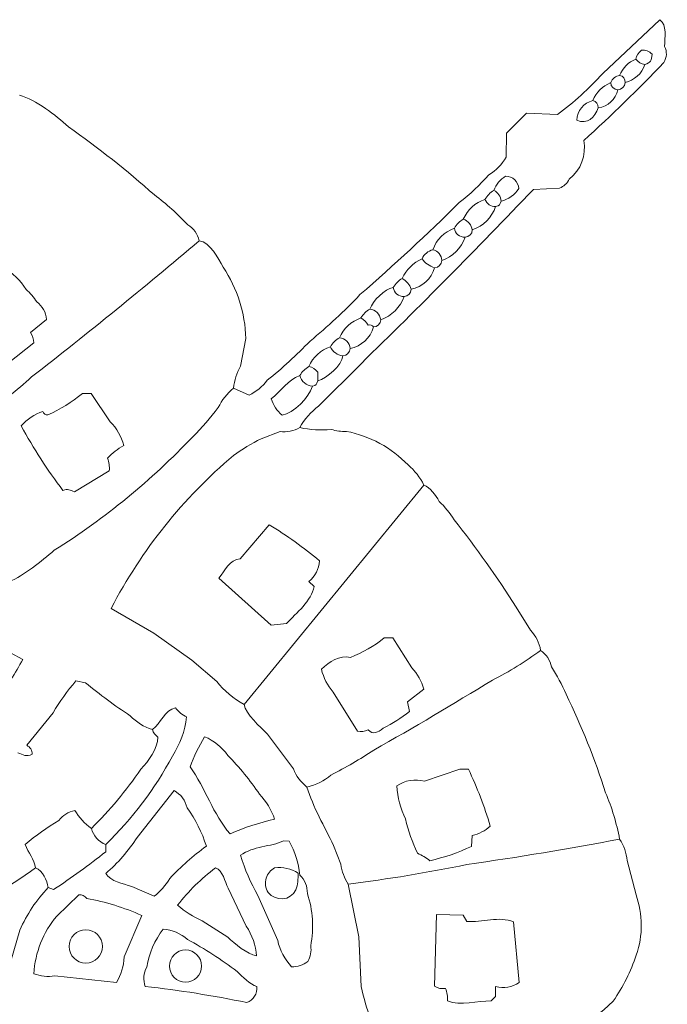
# Model space of a CAD drawing. Header units: inches. Extents: x 36.3 to 71.4, y 17.4 to 61.7.
# Tile 4 of 4: x 58.3 to 71, y 32.2 to 51.5. Entities that reach past the tile are written whole.
import ezdxf

# ---------------------------------------------------------------- set-up
doc = ezdxf.new("R2010")
doc.units = ezdxf.units.IN
doc.header["$MEASUREMENT"] = 0
doc.layers.add('20_EXACT_CIRCLES', color=7, linetype='CONTINUOUS', lineweight=18)
doc.layers.add('30_SHARED_EDGES', color=7, linetype='CONTINUOUS', lineweight=18)

msp = doc.modelspace()

# ---------------------------------------------------------------- linework, layer by layer
at = {"layer": '20_EXACT_CIRCLES'}
for centre, radius in [((59.612, 33.344), 0.325), ((61.562, 32.96), 0.314)]:
    msp.add_circle(centre, radius, dxfattribs=at)
at = {"layer": '30_SHARED_EDGES'}
for p, q in [((70.827, 51.451), (69.713, 50.401)), ((68.226, 49.625), (67.832, 49.232)), ((68.829, 49.598), (68.226, 49.625)), ((67.832, 49.232), (67.823, 48.764)), ((68.359, 48.136), (68.869, 48.16)), ((58.534, 45.342), (58.843, 45.594)), ((62.632, 44.68), (62.74, 45.223)), ((58.096, 44.74), (58.597, 45.138)), ((64.161, 43.901), (64.99, 44.73)), ((64.145, 44.394), (64.145, 44.565)), ((62.802, 44.116), (62.495, 44.253)), ((59.714, 44.148), (59.545, 44.148)), ((60.087, 43.594), (59.714, 44.148)), ((63.408, 43.402), (63.041, 43.263)), ((59.389, 42.227), (60.072, 42.638)), ((66.217, 42.357), (62.706, 38.073)), ((63.197, 41.584), (62.626, 40.917)), ((62.214, 40.542), (63.232, 39.618)), ((64.075, 40.379), (63.97, 40.471)), ((60.107, 39.949), (60.943, 39.462)), ((68.024, 39.974), (68.303, 39.521)), ((63.232, 39.618), (63.535, 39.653)), ((60.943, 39.462), (61.682, 38.935)), ((57.758, 39.284), (58.38, 38.951)), ((65.613, 39.372), (65.444, 39.372)), ((65.983, 38.786), (65.613, 39.372)), ((61.682, 38.935), (62.17, 38.522)), ((59.419, 38.53), (59.609, 38.495)), ((64.445, 38.313), (64.918, 37.547)), ((65.901, 38.125), (66.217, 38.372)), ((65.936, 37.935), (65.901, 38.125)), ((58.457, 37.273), (58.973, 37.909)), ((63.668, 36.811), (63.165, 37.491)), ((66.919, 36.809), (66.231, 36.572)), ((67.088, 36.809), (66.919, 36.809)), ((61.336, 36.388), (60.618, 35.474)), ((63.583, 35.398), (63.478, 35.405)), ((67.151, 35.299), (67.165, 35.51)), ((60.001, 35.194), (60.002, 35.334)), ((64.453, 35.315), (64.597, 34.952)), ((70.188, 35.021), (70.364, 34.354)), ((58.878, 34.492), (58.984, 34.457)), ((60.512, 34.517), (60.95, 34.324)), ((62.749, 33.737), (62.394, 34.481)), ((64.742, 34.562), (64.95, 33.532)), ((59.475, 34.351), (59.045, 33.937)), ((62.975, 34.34), (63.362, 33.462)), ((60.361, 33.137), (60.704, 33.948)), ((66.463, 33.965), (66.428, 32.564)), ((66.989, 33.957), (66.463, 33.965)), ((67.06, 33.83), (66.989, 33.957)), ((61.889, 33.846), (62.386, 33.526)), ((68.078, 32.638), (67.969, 33.824)), ((58.089, 32.854), (58.324, 33.663)), ((64.95, 33.532), (64.992, 32.56)), ((59.007, 32.769), (60.212, 32.638)), ((67.621, 32.363), (67.621, 32.56)), ((67.536, 32.28), (67.621, 32.363))]:
    msp.add_line(p, q, dxfattribs=at)
for points in [[(70.923, 50.928), (70.922, 51.105), (70.975, 51.344), (70.827, 51.451)], [(70.36, 50.679), (70.373, 50.749), (70.413, 50.812), (70.47, 50.854)], [(70.47, 50.854), (70.548, 50.866), (70.626, 50.836), (70.676, 50.775)], [(70.909, 50.617), (70.967, 50.711), (70.972, 50.829), (70.923, 50.928)], [(69.342, 49.092), (69.884, 49.58), (70.407, 50.088), (70.909, 50.617)], [(70.36, 50.679), (70.215, 50.623), (70.1, 50.508), (70.044, 50.363)], [(70.36, 50.679), (70.403, 50.623), (70.466, 50.585), (70.536, 50.573)], [(70.676, 50.775), (70.668, 50.65), (70.65, 50.616), (70.536, 50.573)], [(70.15, 50.222), (70.33, 50.265), (70.476, 50.398), (70.536, 50.573)], [(69.713, 50.401), (69.446, 50.104), (69.15, 49.836), (68.829, 49.598)], [(69.869, 50.222), (69.71, 50.156), (69.584, 50.03), (69.517, 49.871)], [(70.044, 50.363), (69.966, 50.349), (69.9, 50.296), (69.869, 50.222)], [(70.009, 50.082), (69.932, 50.083), (69.87, 50.145), (69.869, 50.222)], [(70.009, 50.082), (70.086, 50.083), (70.148, 50.145), (70.15, 50.222)], [(70.15, 50.222), (70.157, 50.29), (70.111, 50.352), (70.044, 50.363)], [(69.623, 49.731), (69.813, 49.754), (69.968, 49.895), (70.009, 50.082)], [(58.316, 49.977), (58.645, 49.879), (59.018, 49.591), (59.273, 49.358)], [(69.205, 49.485), (69.211, 49.669), (69.338, 49.827), (69.517, 49.871)], [(69.623, 49.731), (69.631, 49.798), (69.584, 49.86), (69.517, 49.871)], [(69.623, 49.731), (69.563, 49.536), (69.415, 49.399), (69.205, 49.485)], [(59.273, 49.358), (59.858, 48.947), (60.418, 48.503), (60.952, 48.028)], [(69.056, 48.338), (69.287, 48.515), (69.398, 48.807), (69.342, 49.092)], [(67.823, 48.764), (67.745, 48.622), (67.629, 48.504), (67.489, 48.423)], [(67.489, 48.423), (67.313, 48.224), (67.12, 48.041), (66.911, 47.877)], [(67.586, 48.116), (67.632, 48.231), (67.712, 48.329), (67.815, 48.396)], [(67.815, 48.396), (67.952, 48.393), (68.064, 48.287), (68.076, 48.151)], [(68.869, 48.16), (68.953, 48.19), (69.021, 48.255), (69.056, 48.338)], [(64.99, 44.73), (66.134, 45.844), (67.257, 46.98), (68.359, 48.136)], [(67.411, 47.94), (67.453, 48.012), (67.514, 48.073), (67.586, 48.116)], [(67.586, 48.116), (67.666, 48.074), (67.719, 47.995), (67.727, 47.905)], [(68.076, 48.151), (67.994, 48.029), (67.869, 47.941), (67.727, 47.905)], [(60.952, 48.028), (61.186, 47.853), (61.404, 47.657), (61.604, 47.443)], [(67.411, 47.94), (67.222, 47.877), (67.069, 47.736), (66.989, 47.554)], [(67.411, 47.94), (67.445, 47.854), (67.529, 47.798), (67.621, 47.8)], [(67.621, 47.8), (67.7, 47.828), (67.698, 47.826), (67.727, 47.905)], [(66.911, 47.877), (66.282, 47.258), (65.635, 46.658), (64.97, 46.079)], [(67.621, 47.8), (67.547, 47.585), (67.379, 47.417), (67.165, 47.343)], [(66.989, 47.554), (66.917, 47.511), (66.856, 47.451), (66.814, 47.378)], [(66.989, 47.554), (67.082, 47.521), (67.15, 47.44), (67.165, 47.343)], [(61.604, 47.443), (61.72, 47.376), (61.801, 47.263), (61.828, 47.132)], [(66.392, 46.957), (66.464, 47.152), (66.618, 47.306), (66.814, 47.378)], [(66.814, 47.378), (66.827, 47.273), (66.919, 47.197), (67.024, 47.203)], [(67.024, 47.203), (67.101, 47.204), (67.163, 47.266), (67.165, 47.343)], [(67.024, 47.203), (66.951, 46.988), (66.782, 46.82), (66.568, 46.746)], [(58.553, 44.47), (59.663, 45.334), (60.755, 46.222), (61.828, 47.132)], [(62.298, 46.614), (62.202, 46.795), (62.038, 47.099), (61.828, 47.132)], [(66.392, 46.957), (66.3, 46.932), (66.223, 46.868), (66.182, 46.781)], [(66.392, 46.957), (66.493, 46.937), (66.567, 46.849), (66.568, 46.746)], [(65.795, 46.395), (65.874, 46.566), (66.011, 46.703), (66.182, 46.781)], [(66.182, 46.781), (66.241, 46.697), (66.328, 46.635), (66.428, 46.606)], [(58.445, 46.179), (58.338, 46.359), (58.184, 46.506), (58, 46.606)], [(62.74, 45.223), (62.725, 45.719), (62.572, 46.201), (62.298, 46.614)], [(66.428, 46.606), (66.366, 46.391), (66.19, 46.229), (65.971, 46.184)], [(66.428, 46.606), (66.504, 46.607), (66.566, 46.669), (66.568, 46.746)], [(65.795, 46.395), (65.723, 46.352), (65.663, 46.292), (65.62, 46.219)], [(65.795, 46.395), (65.877, 46.348), (65.939, 46.273), (65.971, 46.184)], [(58.653, 45.938), (58.598, 46.03), (58.528, 46.112), (58.445, 46.179)], [(65.62, 46.219), (65.449, 46.192), (65.222, 45.959), (65.163, 45.798)], [(65.62, 46.219), (65.633, 46.115), (65.725, 46.038), (65.831, 46.044)], [(65.831, 46.044), (65.908, 46.045), (65.97, 46.107), (65.971, 46.184)], [(64.97, 46.079), (64.664, 45.756), (64.338, 45.453), (63.994, 45.172)], [(65.374, 45.587), (65.588, 45.661), (65.757, 45.83), (65.831, 46.044)], [(58.843, 45.594), (58.835, 45.732), (58.765, 45.858), (58.653, 45.938)], [(65.163, 45.798), (65.091, 45.755), (65.03, 45.695), (64.988, 45.623)], [(65.374, 45.587), (65.36, 45.697), (65.273, 45.784), (65.163, 45.798)], [(64.567, 45.236), (64.646, 45.419), (64.799, 45.559), (64.988, 45.623)], [(65.128, 45.482), (65.096, 45.542), (65.048, 45.591), (64.988, 45.623)], [(65.234, 45.447), (65.172, 45.232), (64.996, 45.07), (64.777, 45.026)], [(65.234, 45.447), (65.21, 45.481), (65.167, 45.495), (65.128, 45.482)], [(65.374, 45.587), (65.373, 45.51), (65.311, 45.448), (65.234, 45.447)], [(58.597, 45.138), (58.594, 45.21), (58.572, 45.28), (58.534, 45.342)], [(64.567, 45.236), (64.494, 45.194), (64.434, 45.133), (64.391, 45.061)], [(64.567, 45.236), (64.68, 45.23), (64.771, 45.139), (64.777, 45.026)], [(63.994, 45.172), (63.733, 44.897), (63.454, 44.641), (63.157, 44.406)], [(63.97, 44.674), (64.049, 44.857), (64.202, 44.997), (64.391, 45.061)], [(64.391, 45.061), (64.434, 44.961), (64.529, 44.894), (64.637, 44.885)], [(64.637, 44.885), (64.714, 44.887), (64.776, 44.949), (64.777, 45.026)], [(64.145, 44.394), (64.331, 44.451), (64.606, 44.689), (64.637, 44.885)], [(62.495, 44.253), (62.518, 44.402), (62.565, 44.546), (62.632, 44.68)], [(63.97, 44.674), (63.897, 44.632), (63.837, 44.571), (63.794, 44.499)], [(64.145, 44.565), (64.103, 44.622), (64.04, 44.661), (63.97, 44.674)], [(57.649, 43.742), (57.964, 43.968), (58.265, 44.211), (58.553, 44.47)], [(63.794, 44.499), (63.565, 44.416), (63.425, 44.191), (63.237, 44.042)], [(63.794, 44.499), (63.822, 44.383), (63.921, 44.298), (64.04, 44.288)], [(62.199, 43.874), (62.273, 44.018), (62.373, 44.146), (62.495, 44.253)], [(63.157, 44.406), (63.065, 44.281), (62.943, 44.181), (62.802, 44.116)], [(63.447, 43.726), (63.679, 43.764), (63.972, 44.067), (64.04, 44.288)], [(64.145, 44.394), (64.117, 44.315), (64.119, 44.317), (64.04, 44.288)], [(59.545, 44.148), (59.34, 43.978), (59.113, 43.838), (58.869, 43.73)], [(61.702, 43.302), (61.883, 43.478), (62.049, 43.67), (62.199, 43.874)], [(63.237, 44.042), (63.275, 43.919), (63.348, 43.809), (63.447, 43.726)], [(63.794, 43.481), (63.884, 43.646), (64.009, 43.79), (64.161, 43.901)], [(58.773, 43.797), (58.611, 43.741), (58.465, 43.644), (58.351, 43.516)], [(58.869, 43.73), (58.825, 43.726), (58.785, 43.754), (58.773, 43.797)], [(58.351, 43.516), (58.589, 43.074), (58.862, 42.651), (59.166, 42.252)], [(60.353, 43.129), (60.312, 43.307), (60.219, 43.468), (60.087, 43.594)], [(63.794, 43.481), (63.676, 43.416), (63.542, 43.388), (63.408, 43.402)], [(64.406, 43.445), (64.202, 43.425), (63.995, 43.437), (63.794, 43.481)], [(58.996, 41.083), (59.986, 41.708), (60.895, 42.453), (61.702, 43.302)], [(64.705, 43.407), (64.604, 43.402), (64.503, 43.415), (64.406, 43.445)], [(65.909, 42.752), (65.585, 43.09), (65.165, 43.319), (64.705, 43.407)], [(60.037, 42.884), (60.129, 42.981), (60.236, 43.064), (60.353, 43.129)], [(63.041, 43.263), (62.85, 43.17), (62.668, 43.06), (62.496, 42.935)], [(62.496, 42.935), (61.514, 42.103), (60.703, 41.089), (60.107, 39.949)], [(60.072, 42.638), (60.079, 42.721), (60.067, 42.805), (60.037, 42.884)], [(66.217, 42.357), (66.144, 42.51), (66.039, 42.644), (65.909, 42.752)], [(66.217, 42.357), (66.342, 42.312), (66.451, 42.159), (66.518, 42.04)], [(59.166, 42.252), (59.265, 42.292), (59.298, 42.257), (59.389, 42.227)], [(66.518, 42.04), (66.629, 41.933), (66.726, 41.812), (66.807, 41.681)], [(64.18, 40.879), (63.869, 41.136), (63.54, 41.372), (63.197, 41.584)], [(66.807, 41.681), (67.241, 41.133), (67.647, 40.563), (68.024, 39.974)], [(58.106, 40.468), (58.416, 40.591), (58.736, 40.873), (58.996, 41.083)], [(62.626, 40.917), (62.42, 40.904), (62.338, 40.689), (62.214, 40.542)], [(63.97, 40.471), (64.093, 40.573), (64.169, 40.72), (64.18, 40.879)], [(63.535, 39.653), (63.728, 39.859), (64.021, 40.096), (64.075, 40.379)], [(68.303, 39.521), (68.406, 39.412), (68.474, 39.275), (68.499, 39.127)], [(65.444, 39.372), (65.244, 39.214), (65.021, 39.086), (64.784, 38.992)], [(67.557, 38.549), (67.887, 38.713), (68.203, 38.907), (68.499, 39.127)], [(68.712, 38.805), (68.687, 38.936), (68.61, 39.052), (68.499, 39.127)], [(58.38, 38.951), (58.237, 38.684), (58.075, 38.428), (57.895, 38.186)], [(64.784, 38.992), (64.573, 39.031), (64.37, 38.911), (64.215, 38.758)], [(64.215, 38.758), (64.258, 38.594), (64.337, 38.442), (64.445, 38.313)], [(66.217, 38.372), (66.174, 38.527), (66.094, 38.669), (65.983, 38.786)], [(68.996, 38.273), (68.916, 38.458), (68.821, 38.635), (68.712, 38.805)], [(58.973, 37.909), (59.102, 38.129), (59.251, 38.337), (59.419, 38.53)], [(59.609, 38.495), (59.886, 38.263), (60.178, 38.048), (60.482, 37.851)], [(62.17, 38.522), (62.315, 38.337), (62.498, 38.184), (62.706, 38.073)], [(65.24, 37.179), (66.021, 37.621), (66.793, 38.078), (67.557, 38.549)], [(69.769, 36.346), (69.558, 37.006), (69.299, 37.65), (68.996, 38.273)], [(60.915, 37.582), (61.082, 37.706), (61.151, 37.963), (61.364, 38.003)], [(61.364, 38.003), (61.423, 37.93), (61.498, 37.87), (61.582, 37.827)], [(63.165, 37.491), (63.019, 37.637), (62.737, 37.874), (62.706, 38.073)], [(65.421, 37.606), (65.604, 37.696), (65.777, 37.807), (65.936, 37.935)], [(60.482, 37.851), (60.6, 37.725), (60.749, 37.631), (60.915, 37.582)], [(61.582, 37.827), (61.549, 37.555), (61.455, 37.294), (61.305, 37.064)], [(60.915, 37.582), (60.932, 37.521), (60.969, 37.469), (61.02, 37.433)], [(64.918, 37.547), (64.989, 37.537), (65.062, 37.546), (65.128, 37.574)], [(65.128, 37.574), (65.23, 37.477), (65.319, 37.524), (65.421, 37.606)], [(61.02, 37.433), (61.017, 37.206), (60.838, 36.969), (60.686, 36.805)], [(61.933, 37.441), (61.821, 37.253), (61.726, 37.055), (61.652, 36.85)], [(62.385, 37.077), (62.272, 37.239), (62.115, 37.365), (61.933, 37.441)], [(58.562, 37.097), (58.567, 37.172), (58.525, 37.242), (58.457, 37.273)], [(64.403, 36.693), (64.691, 36.84), (64.97, 37.002), (65.24, 37.179)], [(58.281, 37.125), (58.391, 37.091), (58.454, 37.041), (58.562, 37.097)], [(61.305, 37.064), (60.963, 36.424), (60.524, 35.84), (60.002, 35.334)], [(63.006, 36.318), (62.821, 36.589), (62.613, 36.842), (62.385, 37.077)], [(60.686, 36.805), (60.404, 36.389), (60.081, 36.002), (59.721, 35.65)], [(61.652, 36.85), (61.944, 36.446), (62.103, 35.917), (62.43, 35.545)], [(63.934, 36.458), (63.815, 36.549), (63.722, 36.671), (63.668, 36.811)], [(67.516, 35.693), (67.403, 36.075), (67.259, 36.449), (67.088, 36.809)], [(63.934, 36.458), (64.108, 36.496), (64.269, 36.577), (64.403, 36.693)], [(66.231, 36.572), (66.046, 36.622), (65.848, 36.588), (65.69, 36.479)], [(61.591, 36.052), (61.56, 36.196), (61.467, 36.319), (61.336, 36.388)], [(63.934, 36.458), (64.051, 36.067), (64.278, 35.684), (64.453, 35.315)], [(65.69, 36.479), (65.705, 36.255), (65.762, 36.036), (65.86, 35.834)], [(63.302, 35.827), (63.24, 36.01), (63.139, 36.178), (63.006, 36.318)], [(70.044, 35.44), (69.984, 35.75), (69.892, 36.054), (69.769, 36.346)], [(59.084, 35.807), (59.163, 35.905), (59.273, 35.973), (59.396, 36.002)], [(59.396, 36.002), (59.479, 35.863), (59.589, 35.744), (59.721, 35.65)], [(61.968, 35.303), (61.884, 35.572), (61.757, 35.824), (61.591, 36.052)], [(58.43, 35.334), (58.635, 35.51), (58.853, 35.668), (59.084, 35.807)], [(62.43, 35.545), (62.711, 35.667), (63.003, 35.762), (63.302, 35.827)], [(65.86, 35.834), (65.911, 35.603), (65.989, 35.38), (66.091, 35.167)], [(59.721, 35.65), (59.76, 35.507), (59.864, 35.39), (60.002, 35.334)], [(67.165, 35.51), (67.295, 35.542), (67.415, 35.604), (67.516, 35.693)], [(60.618, 35.474), (60.445, 35.212), (60.238, 34.974), (60.002, 34.767)], [(63.478, 35.405), (63.218, 35.288), (62.888, 35.306), (62.635, 35.124)], [(67.057, 34.944), (68.056, 35.085), (69.052, 35.251), (70.044, 35.44)], [(70.044, 35.44), (70.127, 35.315), (70.176, 35.171), (70.188, 35.021)], [(58.632, 34.878), (58.607, 35.048), (58.484, 35.172), (58.43, 35.334)], [(61.251, 34.67), (61.471, 34.902), (61.711, 35.114), (61.968, 35.303)], [(63.794, 34.737), (63.772, 34.97), (63.7, 35.195), (63.583, 35.398)], [(66.336, 35.018), (66.617, 35.082), (66.89, 35.176), (67.151, 35.299)], [(58.984, 34.457), (59.334, 34.686), (59.674, 34.932), (60.001, 35.194)], [(62.635, 35.124), (62.719, 34.851), (62.833, 34.588), (62.975, 34.34)], [(66.091, 35.167), (66.183, 35.113), (66.258, 35.091), (66.336, 35.018)], [(56.877, 33.895), (57.497, 34.155), (58.086, 34.484), (58.632, 34.878)], [(58.632, 34.878), (58.768, 34.825), (58.856, 34.636), (58.878, 34.492)], [(62.144, 34.878), (61.868, 34.668), (61.62, 34.424), (61.406, 34.151)], [(62.394, 34.481), (62.322, 34.624), (62.299, 34.82), (62.144, 34.878)], [(63.302, 34.878), (63.226, 34.833), (63.167, 34.763), (63.135, 34.68)], [(63.759, 34.773), (63.625, 34.863), (63.462, 34.901), (63.302, 34.878)], [(64.597, 34.952), (64.612, 34.812), (64.662, 34.678), (64.742, 34.562)], [(64.742, 34.562), (65.518, 34.658), (66.291, 34.786), (67.057, 34.944)], [(60.002, 34.767), (60.103, 34.61), (60.331, 34.572), (60.512, 34.517)], [(60.95, 34.324), (61.069, 34.421), (61.171, 34.538), (61.251, 34.67)], [(63.135, 34.68), (63.11, 34.585), (63.124, 34.483), (63.173, 34.397)], [(63.717, 34.449), (63.752, 34.553), (63.766, 34.663), (63.759, 34.773)], [(63.941, 34.379), (63.946, 34.514), (63.893, 34.645), (63.794, 34.737)], [(58.324, 33.663), (58.459, 33.97), (58.646, 34.25), (58.878, 34.492)], [(63.173, 34.397), (63.332, 34.227), (63.605, 34.225), (63.717, 34.449)], [(59.63, 34.281), (59.597, 34.333), (59.536, 34.36), (59.475, 34.351)], [(60.704, 33.948), (60.361, 34.103), (60, 34.215), (59.63, 34.281)], [(64.007, 33.358), (64.072, 33.699), (64.05, 34.05), (63.941, 34.379)], [(70.364, 34.354), (70.5, 33.973), (70.502, 33.557), (70.369, 33.175)], [(61.406, 34.151), (61.548, 34.022), (61.712, 33.919), (61.889, 33.846)], [(59.045, 33.937), (58.778, 33.619), (58.62, 33.223), (58.597, 32.809)], [(67.969, 33.824), (67.692, 33.939), (67.35, 33.815), (67.06, 33.83)], [(61.125, 33.684), (60.958, 33.466), (60.848, 33.21), (60.803, 32.939)], [(61.598, 33.482), (61.464, 33.596), (61.3, 33.666), (61.125, 33.684)], [(62.946, 33.157), (62.933, 33.365), (62.865, 33.565), (62.749, 33.737)], [(62.57, 32.853), (62.261, 33.085), (61.936, 33.296), (61.598, 33.482)], [(62.386, 33.526), (62.524, 33.398), (62.766, 33.19), (62.946, 33.157)], [(63.362, 33.462), (63.406, 33.27), (63.499, 33.092), (63.633, 32.947)], [(63.949, 33.051), (64.004, 33.144), (64.025, 33.252), (64.007, 33.358)], [(60.212, 32.638), (60.3, 32.791), (60.351, 32.961), (60.361, 33.137)], [(70.369, 33.175), (70.263, 32.855), (70.111, 32.552), (69.917, 32.277)], [(60.803, 32.939), (60.737, 32.823), (60.727, 32.685), (60.774, 32.56)], [(63.633, 32.947), (63.748, 32.939), (63.861, 32.977), (63.949, 33.051)], [(58.597, 32.809), (58.728, 32.76), (58.87, 32.747), (59.007, 32.769)], [(62.951, 32.56), (62.815, 32.61), (62.677, 32.749), (62.57, 32.853)], [(60.774, 32.56), (61.441, 32.488), (62.103, 32.383), (62.76, 32.246)], [(62.76, 32.246), (62.889, 32.294), (62.968, 32.424), (62.951, 32.56)], [(64.992, 32.56), (65.042, 32.332), (65.11, 32.108), (65.195, 31.891)], [(66.428, 32.564), (66.491, 32.526), (66.565, 32.511), (66.638, 32.522)], [(66.638, 32.522), (66.675, 32.447), (66.689, 32.362), (66.677, 32.28)], [(67.621, 32.56), (67.778, 32.517), (67.945, 32.546), (68.078, 32.638)], [(69.917, 32.277), (68.975, 31.309), (67.667, 31.218), (66.387, 31.227)], [(66.677, 32.28), (66.937, 32.172), (67.264, 32.28), (67.536, 32.28)]]:
    msp.add_open_spline(points, degree=3, dxfattribs=at)

doc.saveas('drawing.dxf')
